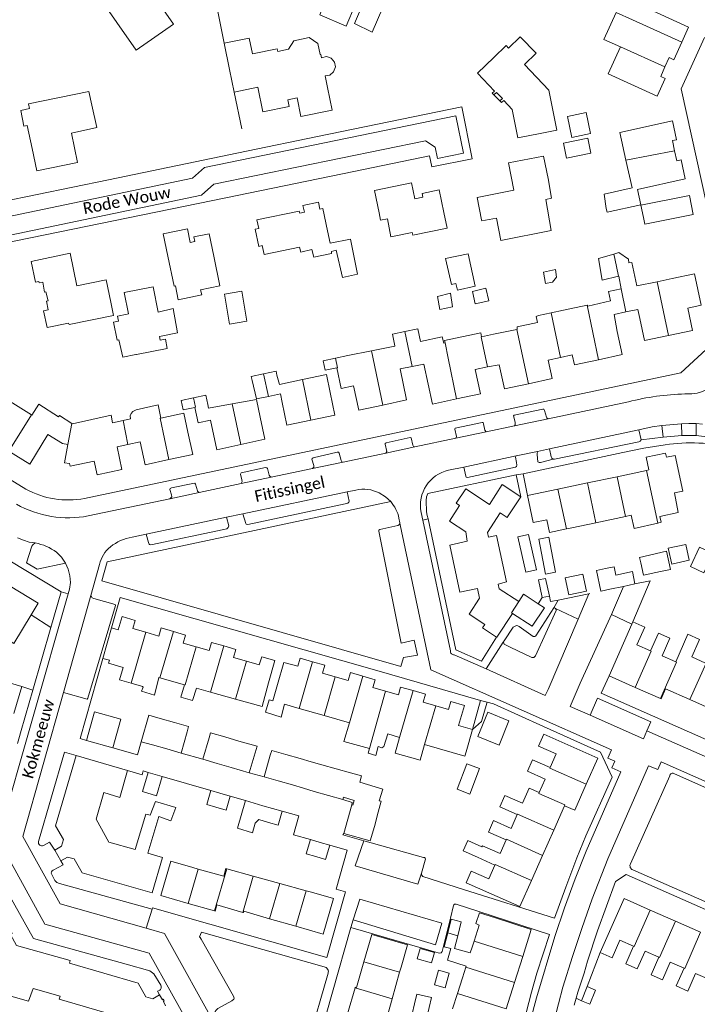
# Model space of a CAD drawing. Extents: x 177628 to 188968, y 384226 to 390673.
# Tile 226 of 256: x 183869 to 184016, y 386493 to 386708. Entities that reach past the tile are written whole.
import ezdxf

# ---------------------------------------------------------------- set-up
doc = ezdxf.new("R2010")
doc.units = 0
for name, color, linetype, lineweight in [('B01_D', 14, 'Continuous', 9), ('B01_F', 14, 'Continuous', 9), ('B01_T', 14, 'Continuous', 9), ('B02_F', 14, 'Continuous', 9), ('B02_T', 14, 'Continuous', 9), ('B07_D', 14, 'Continuous', 9), ('B11_S', 14, 'Continuous', 9), ('B14_F', 14, 'Continuous', 9), ('T01_F', 253, 'Continuous', 9), ('T01_T', 253, 'Continuous', 9), ('T03_T', 253, 'Continuous', 9), ('T04_T', 253, 'HAAG', 9), ('T05_F', 253, 'Continuous', 9), ('T05_T', 253, 'Continuous', 9), ('T22_D', 253, 'Continuous', 9), ('T22_F', 253, 'Continuous', 9), ('T22_T', 253, 'Continuous', 9), ('V00_F', 8, 'Continuous', 9), ('V00_T', 8, 'Continuous', 9), ('Z06', 7, 'Continuous', 9)]:
    doc.layers.add(name, color=color, linetype=linetype, lineweight=lineweight)
doc.styles.add('Legend', font='calibri.ttf')
doc.linetypes.add('HAAG', pattern='A,4,-1,[5,TOPOCAD.SHX,S=0.35,R=0,X=-0.35,Y=-0.35],-1', length=6)

msp = doc.modelspace()

# ---------------------------------------------------------------- linework, layer by layer
at = {"layer": 'B01_D', "linetype": 'Continuous'}
for points in [[(183920.681, 386658.216), (183919.908, 386661.977), (183920.68, 386662.095), (183920.289, 386663.995), (183929.501, 386665.89), (183929.594, 386665.451), (183930.613, 386665.647), (183930.304, 386667.135), (183933.659, 386667.83), (183933.967, 386666.342), (183934.653, 386666.484), (183935.668, 386661.588)], [(183900.865, 386656.057), (183899.87, 386660.957), (183905.134, 386662.026), (183905.729, 386659.096), (183906.738, 386659.301), (183906.539, 386660.275), (183909.877, 386660.968), (183910.893, 386656.072)]]:
    msp.add_lwpolyline(points, dxfattribs=at)
at = {"layer": 'B01_F', "linetype": 'Continuous'}
for points in [[(183883.69, 386691.945), (183884.358, 386688.979)], [(183871.359, 386679.521), (183870.239, 386684.559), (183869.519, 386684.359), (183868.886, 386687.788)], [(183983.671, 386672.979), (183984.425, 386668.68)], [(183902.575, 386649.658), (183903.121, 386646.573)], [(183888.461, 386646.044), (183889.072, 386643.162)], [(183888.633, 386575.2), (183886.738, 386568.543)], [(183890.084, 386574.787), (183888.633, 386575.2)], [(183886.738, 386568.543), (183888.164, 386568.138)], [(183922.18, 386556.867), (183922.918, 386559.497), (183923.757, 386559.292)], [(183892.083, 386544.169), (183888.63, 386545.18)], [(183890.456, 386538.26), (183892.083, 386544.169)], [(183972.26, 386512.037), (183968.774, 386513.18), (183967.935, 386510.825)]]:
    msp.add_lwpolyline(points, dxfattribs=at)
at = {"layer": 'B01_T', "linetype": 'Continuous'}
for points in [[(184002.043, 386707.509), (183998.465, 386709.112), (183995.832, 386703.234), (183999.415, 386701.63)], [(184002.043, 386707.509), (184012.784, 386702.698)], [(183913.119, 386702.428), (183918.619, 386703.561), (183919.33, 386700.102), (183924.717, 386701.21), (183924.834, 386700.639)], [(183981.987, 386682.82), (183985.586, 386683.534), (183983.865, 386692.202), (183978.506, 386697.773), (183981.064, 386700.234), (183977.598, 386703.838), (183975.04, 386701.376), (183974.527, 386701.909), (183971.884, 386699.362)], [(183914.299, 386696.684), (183913.119, 386702.428)], [(184009.119, 386697.269), (184008.203, 386695.223), (184009.178, 386694.786), (184007.456, 386690.941), (183996.784, 386695.742), (183999.415, 386701.63)], [(184012.784, 386702.698), (184011.063, 386698.855), (184010.035, 386699.315), (184009.119, 386697.269)], [(183934.076, 386699.972), (183934.165, 386699.99), (183934.31, 386699.282)], [(183935.112, 386695.367), (183936.12, 386695.504), (183936.986, 386696.227), (183937.381, 386697.262), (183937.145, 386698.309), (183936.433, 386699.188), (183935.395, 386699.555), (183934.31, 386699.282)], [(183971.884, 386699.362), (183968.284, 386695.893), (183972.014, 386692.021), (183971.533, 386691.569), (183971.885, 386691.202)], [(183915.305, 386691.786), (183914.299, 386696.684)], [(183935.112, 386695.367), (183935.644, 386692.769)], [(183935.644, 386692.769), (183936.647, 386687.871), (183929.862, 386686.481), (183929.028, 386690.522), (183926.981, 386690.098), (183927.282, 386688.652), (183921.579, 386687.468), (183920.472, 386692.847), (183915.305, 386691.786)], [(183971.885, 386691.202), (183972.442, 386691.738), (183973.731, 386690.4), (183973.168, 386689.863)], [(183973.168, 386689.863), (183971.885, 386691.202)], [(183884.358, 386688.979), (183885.436, 386684.097), (183879.901, 386682.874), (183881.197, 386676.463), (183872.379, 386674.626), (183871.359, 386679.521)], [(183973.168, 386689.863), (183973.523, 386689.504), (183974.014, 386689.941), (183975.857, 386688.026), (183977.082, 386681.847), (183981.987, 386682.82)], [(184011.239, 386679.026), (184010.754, 386681.229), (184011.664, 386681.43), (184010.759, 386685.534), (183999.305, 386683.009), (184000.633, 386676.982)], [(183969.196, 386663.983), (183968.238, 386668.89), (183976.203, 386670.446), (183975.043, 386676.388), (183982.713, 386677.887), (183983.671, 386672.979)], [(184003.122, 386670.625), (184013.528, 386672.923), (184012.625, 386677.02), (184011.725, 386676.822), (184011.239, 386679.026)], [(184000.633, 386676.982), (184001.961, 386670.956)], [(183960.973, 386665.588), (183959.983, 386670.489), (183956.258, 386669.737), (183956.419, 386668.943), (183954.645, 386668.585), (183953.95, 386672.026), (183945.899, 386670.4), (183946.888, 386665.499)], [(184003.122, 386670.625), (184003.87, 386667.24)], [(183946.888, 386665.499), (183947.208, 386663.911), (183948.678, 386664.206), (183949.466, 386660.286), (183954.094, 386661.216), (183954.207, 386660.65), (183961.666, 386662.157), (183960.973, 386665.588)], [(183936.229, 386658.882), (183935.668, 386661.588)], [(183920.681, 386658.216), (183921.445, 386658.373), (183921.834, 386656.472), (183929.569, 386658.057)], [(183942.193, 386652.148), (183940.664, 386659.777), (183936.229, 386658.882)], [(183872.071, 386650.457), (183871.128, 386654.95), (183879.594, 386656.726), (183881.088, 386649.606), (183887.435, 386650.938), (183888.461, 386646.044)], [(183900.865, 386656.057), (183902.232, 386649.587)], [(183907.967, 386648.735), (183912.22, 386649.616), (183910.893, 386656.072)], [(184010.689, 386651.203), (184015.583, 386652.224), (184017.006, 386645.401), (184014.089, 386644.792), (184015.114, 386639.878), (184009.887, 386638.788)], [(183902.232, 386649.587), (183902.575, 386649.658)], [(184002.977, 386649.597), (184007.42, 386650.522)], [(184007.42, 386650.522), (184010.689, 386651.203)], [(183999.583, 386648.959), (183996.86, 386648.4), (183997.3, 386646.35)], [(183981.61, 386643.16), (183984.32, 386643.73)], [(183984.32, 386643.73), (183987.03, 386644.3)], [(183998.046, 386643.419), (184000.638, 386643.96)], [(183998.704, 386639.693), (183998.046, 386643.419)], [(184000.638, 386643.96), (184003.252, 386644.506)], [(184003.252, 386644.506), (184003.675, 386642.512)], [(184009.887, 386638.788), (184004.678, 386637.702), (184003.675, 386642.512)], [(183971.8, 386639.11), (183969.143, 386638.517)], [(183994.645, 386633.557), (183999.806, 386634.695), (183998.704, 386639.693)], [(183950.31, 386636.59), (183950.338, 386636.464)], [(183937.38, 386633.859), (183940.09, 386634.43)], [(183986.373, 386634.066), (183988.931, 386634.63)], [(183988.931, 386634.63), (183989.421, 386632.406), (183994.645, 386633.557)], [(183954.099, 386632.074), (183956.612, 386632.58), (183958.509, 386623.874), (183963.752, 386625.017)], [(183970.481, 386631.964), (183973.044, 386632.47), (183974.177, 386627.191), (183979.42, 386628.315)], [(183979.42, 386628.315), (183984.595, 386629.425), (183983.725, 386633.483)], [(183983.725, 386633.483), (183986.373, 386634.066)], [(183924.63, 386630.18), (183924.443, 386631.063)], [(183936.231, 386626.385), (183935.4, 386630.31), (183930.18, 386629.21)], [(183937.667, 386631.774), (183938.613, 386627.302), (183941.313, 386627.873), (183942.433, 386622.58), (183947.679, 386623.69)], [(183947.679, 386623.69), (183952.86, 386624.786), (183951.432, 386631.536), (183954.099, 386632.074)], [(183963.752, 386625.017), (183968.951, 386626.15), (183967.799, 386631.435), (183970.481, 386631.964)], [(183930.18, 386629.21), (183925.167, 386628.154)], [(183906.469, 386625.255), (183909.16, 386625.83), (183909.62, 386623.79)], [(183922.781, 386625.563), (183925.393, 386626.107)], [(183925.393, 386626.107), (183925.796, 386624.242)], [(183936.231, 386626.385), (183937.251, 386621.487), (183932.043, 386620.403)], [(183920.151, 386624.907), (183920.96, 386621.021)], [(183932.043, 386620.403), (183926.821, 386619.316), (183925.796, 386624.242)], [(183904.369, 386621.886), (183905.256, 386617.793)], [(183916.781, 386615.105), (183911.533, 386613.966), (183910.139, 386620.387), (183907.491, 386619.812), (183906.763, 386623.17)], [(183920.96, 386621.021), (183921.998, 386616.238), (183916.781, 386615.105)], [(183866.271, 386613.611), (183870.83, 386610.82), (183874.77, 386617.26), (183877.94, 386615.32), (183879.139, 386615.093)], [(183905.256, 386617.793), (183906.316, 386612.936), (183901.131, 386611.804)], [(183879.139, 386615.093), (183878.385, 386611.093), (183879.468, 386610.964), (183879.597, 386610.348), (183884.862, 386611.456), (183885.48, 386608.52), (183890.86, 386609.65), (183889.815, 386614.59)], [(183892.195, 386615.068), (183889.815, 386614.59)], [(183901.131, 386611.804), (183895.919, 386610.667), (183894.833, 386615.645), (183892.195, 386615.068)], [(184005.12, 386609.451), (184005.627, 386609.558), (184005.042, 386612.306), (184009.266, 386613.206), (184009.456, 386612.314), (184011.346, 386612.717), (184013.002, 386604.951), (184011.176, 386604.562)], [(183998.688, 386608.092), (184005.12, 386609.451)], [(183985.825, 386605.373), (183992.257, 386606.733)], [(183992.257, 386606.733), (183998.688, 386608.092)], [(183977.73, 386603.73), (183973.69, 386606.36), (183970.91, 386602.06), (183965.75, 386605.43), (183963.67, 386602.3), (183964.41, 386601.8), (183962.21, 386598.39), (183965.74, 386596.07), (183966.08, 386594.05), (183962.29, 386593.21), (183964.49, 386582.96), (183968.33, 386583.75), (183968.75, 386581.66), (183966.47, 386578.15), (183969.93, 386575.89), (183969.4, 386575.17), (183972.442, 386573.193), (183972.54, 386573.13), (183975.92, 386578.33)], [(183985.825, 386605.373), (183979.189, 386603.971)], [(183975, 386599.54), (183977.73, 386603.73)], [(183979.189, 386603.971), (183980.459, 386598.081), (183983.379, 386598.711), (183983.981, 386595.918), (183987.655, 386596.71)], [(183975, 386599.54), (183974.783, 386599.206), (183973.266, 386600.193), (183970.485, 386595.918), (183970.697, 386594.921), (183972.456, 386595.294), (183974.603, 386585.174), (183972.835, 386584.707), (183973.041, 386583.712), (183977.312, 386580.921)], [(183994.086, 386598.077), (183988.869, 386596.972)], [(184000.517, 386599.44), (183994.086, 386598.077)], [(184001.758, 386599.703), (184000.517, 386599.44)], [(183987.655, 386596.71), (183988.869, 386596.972)], [(183871.139, 386578.011), (183872.672, 386580.542), (183866.517, 386584.269), (183863.9, 386579.946), (183861.592, 386581.343), (183860.487, 386579.519)], [(183977.312, 386580.921), (183978.341, 386582.495), (183978.67, 386582.28)], [(183981.514, 386580.42), (183978.67, 386582.28)], [(183975.92, 386578.33), (183980.23, 386575.54), (183982.86, 386579.54), (183981.514, 386580.42)], [(183863.102, 386574.39), (183867.379, 386571.8), (183871.139, 386578.011)], [(183890.084, 386574.787), (183890.902, 386577.621), (183893.764, 386576.795), (183893.254, 386575.028), (183896.067, 386574.216)], [(184002.15, 386576.469), (184001.931, 386575.971)], [(184004.713, 386575.342), (184002.15, 386576.469)], [(183896.067, 386574.216), (183898.885, 386573.402), (183899.396, 386575.173), (183902.079, 386574.398)], [(183902.079, 386574.398), (183904.744, 386573.629), (183904.235, 386571.868), (183907.035, 386571.06)], [(184001.931, 386575.971), (183996.986, 386564.737)], [(184006.005, 386570.186), (184003.021, 386571.498), (184004.713, 386575.342)], [(184011.477, 386567.777), (184008.503, 386569.086), (184010.195, 386572.93), (184007.696, 386574.029), (184006.005, 386570.186)], [(184017.967, 386567.52), (184014.969, 386568.847), (184016.663, 386572.674), (184014.139, 386573.791), (184011.477, 386567.777)], [(183907.035, 386571.06), (183909.856, 386570.245), (183910.372, 386572.03), (183913.04, 386571.26)], [(183913.04, 386571.26), (183915.701, 386570.492), (183915.192, 386568.729), (183918.002, 386567.918)], [(183888.164, 386568.138), (183887.97, 386567.467), (183891.14, 386566.55), (183890.364, 386563.86), (183892.88, 386563.134)], [(183918.002, 386567.918), (183920.798, 386567.111), (183921.31, 386568.884), (183924.202, 386568.049), (183922.817, 386563.251)], [(183932.359, 386567.802), (183929.691, 386568.567), (183929.188, 386566.812), (183926.169, 386567.678), (183924.781, 386562.838)], [(183937.345, 386564.5), (183934.556, 386565.3), (183935.052, 386567.029), (183932.359, 386567.802)], [(183861.6, 386564.592), (183869.052, 386562.44)], [(183899.127, 386564.311), (183898.954, 386564.359)], [(183904.539, 386562.794), (183899.127, 386564.311)], [(183943.324, 386564.659), (183940.627, 386565.433), (183940.13, 386563.701), (183937.345, 386564.5)], [(183948.284, 386561.375), (183945.511, 386562.171), (183946.004, 386563.89), (183943.324, 386564.659)], [(183996.986, 386564.737), (184002.643, 386562.233)], [(183869.052, 386562.44), (183867.348, 386556.54)], [(183892.88, 386563.134), (183895.168, 386562.473)], [(183895.168, 386562.473), (183895.344, 386562.423)], [(183910.155, 386561.221), (183907.153, 386562.062)], [(183922.817, 386563.251), (183921.396, 386558.071), (183915.637, 386559.685)], [(183923.757, 386559.292), (183924.781, 386562.838)], [(183954.283, 386561.532), (183951.572, 386562.31), (183951.074, 386560.575), (183948.284, 386561.375)], [(183959.214, 386558.238), (183956.477, 386559.023), (183956.975, 386560.76), (183954.283, 386561.532)], [(184002.643, 386562.233), (184008.123, 386559.807)], [(184008.123, 386559.807), (184008.286, 386559.735), (184009.252, 386561.922), (184014.571, 386559.572)], [(183915.637, 386559.685), (183910.155, 386561.221)], [(184014.571, 386559.572), (184020.053, 386557.15)], [(183929.452, 386557.654), (183926.3, 386558.561)], [(183934.934, 386556.078), (183929.452, 386557.654)], [(183967.225, 386553.035), (183964.189, 386553.906), (183965.453, 386558.313), (183962.516, 386559.156), (183962.021, 386557.432), (183959.214, 386558.238)], [(183940.433, 386554.496), (183934.934, 386556.078)], [(183965.846, 386548.228), (183967.225, 386553.035)], [(183951.356, 386551.354), (183948.751, 386552.103)], [(183991.971, 386541.151), (183994.482, 386546.818), (183982.748, 386552.017), (183981.617, 386549.452)], [(183965.846, 386548.228), (183965.572, 386547.265), (183956.8, 386549.788)], [(183981.617, 386549.452), (183985.454, 386547.753), (183984.131, 386544.766)], [(183876.25, 386526.82), (183877.73, 386527.64), (183878.17, 386529.09), (183876.43, 386532.1), (183880.9, 386547.43)], [(183880.9, 386547.43), (183888.63, 386545.18)], [(183984.131, 386544.766), (183980.294, 386546.465), (183979.194, 386543.98), (183983.031, 386542.281), (183981.728, 386539.339)], [(183981.728, 386539.339), (183979.536, 386540.31), (183978.08, 386537.021), (183974.243, 386538.72), (183973.138, 386536.226), (183976.975, 386534.527)], [(183987.28, 386536.47), (183989.467, 386535.501), (183991.971, 386541.151)], [(183893.793, 386526.923), (183888.017, 386528.556), (183885.253, 386533.514), (183886.929, 386539.335)], [(183984.924, 386531.152), (183987.28, 386536.47)], [(183976.975, 386534.527), (183975.652, 386531.54), (183971.815, 386533.239), (183970.711, 386530.745), (183974.548, 386529.046)], [(183982.494, 386525.668), (183984.924, 386531.152)], [(183974.548, 386529.046), (183973.221, 386526.049), (183969.384, 386527.748), (183969.281, 386527.516)], [(183877.56, 386524.48), (183876.25, 386526.82)], [(183896.49, 386526.151), (183899.71, 386525.22), (183897.47, 386517.48), (183882.2, 386521.89), (183880.5, 386524.91), (183879.05, 386525.3), (183877.56, 386524.48)], [(183968.276, 386525.245), (183972.113, 386523.546)], [(183980.065, 386520.184), (183982.494, 386525.668)], [(183906.341, 386522.995), (183901.522, 386524.377), (183899.384, 386516.922), (183905.325, 386515.218)], [(183907.468, 386522.691), (183906.341, 386522.995)], [(183972.113, 386523.546), (183970.782, 386520.541)], [(183913.704, 386522.738), (183913.538, 386522.784), (183913.091, 386521.173), (183907.468, 386522.691)], [(183919.471, 386521.153), (183913.704, 386522.738)], [(183925.238, 386519.568), (183919.471, 386521.153)], [(183970.782, 386520.541), (183966.954, 386522.237), (183965.834, 386519.71), (183977.554, 386514.517), (183980.065, 386520.184)], [(183931.005, 386517.982), (183925.238, 386519.568)], [(183928.782, 386510.231), (183934.723, 386508.527), (183936.95, 386516.29), (183932.14, 386517.67)], [(183932.14, 386517.67), (183931.005, 386517.982)], [(183905.325, 386515.218), (183911.074, 386513.569)], [(183911.074, 386513.569), (183911.194, 386513.535), (183911.578, 386514.874), (183917.207, 386513.26)], [(184005.894, 386513.774), (184000.222, 386516.269), (183995.045, 386504.555)], [(183856.26, 386509.51), (183863.66, 386513.7), (183866.47, 386508.73), (183866.86, 386508.91), (183866.98, 386508.65), (183866.61, 386508.42), (183867.91, 386506.07), (183879.59, 386502.75), (183879.44, 386502.17), (183894.44, 386497.87), (183896.12, 386494.85), (183897.58, 386494.44), (183899.08, 386495.28)], [(183917.207, 386513.26), (183917.324, 386513.226), (183917.401, 386513.494), (183923.033, 386511.879)], [(184005.894, 386513.774), (184011.389, 386511.356)], [(183923.033, 386511.879), (183928.782, 386510.231)], [(183968.662, 386510.476), (183967.554, 386507.021)], [(183978.167, 386503.669), (183980.024, 386509.548), (183972.26, 386512.037)], [(184011.389, 386511.356), (184016.884, 386508.939)], [(183943.578, 386502.478), (183945.304, 386508.412), (183953.055, 386506.168), (183951.664, 386501.362)], [(183962.525, 386505.399), (183961.064, 386505.775), (183961.849, 386508.823)], [(183963.99, 386508.147), (183963.286, 386505.413)], [(183967.554, 386507.021), (183967.136, 386505.718)], [(183995.045, 386504.555), (183997.635, 386503.4), (183999.286, 386507.242)], [(184002.288, 386505.921), (183999.286, 386507.242)], [(184000.597, 386502.077), (184002.288, 386505.921)], [(183966.741, 386504.429), (183967.136, 386505.718)], [(183976.367, 386497.97), (183978.167, 386503.669)], [(184007.78, 386503.505), (184004.787, 386504.822), (184003.096, 386500.977)], [(183941.645, 386496.811), (183941.692, 386496.973), (183941.955, 386496.897), (183943.578, 386502.478)], [(184013.272, 386501.089), (184010.279, 386502.406), (184008.588, 386498.561), (184006.089, 386499.661), (184007.78, 386503.505)], [(183951.344, 386500.22), (183949.732, 386494.459)], [(183951.664, 386501.362), (183951.344, 386500.22)], [(184018.828, 386498.645), (184015.78, 386499.986), (184014.089, 386496.141), (184011.581, 386497.245), (184013.272, 386501.089)], [(183965.027, 386499.008), (183963.953, 386495.624)], [(183974.568, 386492.272), (183976.367, 386497.97)], [(183871.54, 386496.722), (183877.408, 386494.987), (183877.235, 386494.401), (183888.882, 386490.958), (183891.428, 386486.105), (183891.01, 386485.1)], [(183899.08, 386495.28), (183899.69, 386494.23), (183899.87, 386494.34), (183900.09, 386493.98), (183899.91, 386493.87), (183900.39, 386492.92)], [(183940.016, 386491.21), (183941.645, 386496.811)], [(183963.953, 386495.624), (183962.877, 386492.236)], [(183949.732, 386494.459), (183948.119, 386488.699)]]:
    msp.add_lwpolyline(points, dxfattribs=at)
at = {"layer": 'B02_F', "linetype": 'Continuous'}
for points in [[(183941.488, 386706.717), (183945.347, 386704.862), (183947.693, 386710.188), (183943.734, 386711.801), (183941.488, 386706.717)], [(183892.326, 386643.556), (183891.344, 386648.148), (183897.669, 386649.442), (183898.794, 386643.929), (183902.06, 386644.716), (183902.988, 386639.375)], [(183978.806, 386587.271), (183981.16, 386587.794), (183979.437, 386595.541), (183977.083, 386595.018), (183978.806, 386587.271)], [(183983.823, 386594.893), (183981.671, 386594.483), (183983.117, 386586.892), (183985.269, 386587.302)], [(183896.736, 386556.18), (183895.07, 386550.35)], [(183918.617, 386543.662), (183920.343, 386549.426)], [(183943.082, 386542.945), (183942.666, 386541.577)], [(183941.456, 386537.6), (183939.125, 386538.319)], [(183992.193, 386497.104), (183990.949, 386494.028)], [(183994.028, 386496.348), (183992.193, 386497.104)], [(183990.949, 386494.028), (183992.784, 386493.272)]]:
    msp.add_lwpolyline(points, dxfattribs=at)
at = {"layer": 'B02_T', "linetype": 'Continuous'}
for points in [[(183880.865, 386719.817), (183893.988, 386700.954), (183902.106, 386706.601), (183888.983, 386725.465)], [(184003.883, 386667.176), (184014.468, 386669.291), (184015.3, 386665.167), (184004.719, 386663.031)], [(184003.883, 386667.176), (184004.43, 386664.47)], [(183937.667, 386631.774), (183935.11, 386631.24), (183934.68, 386633.29), (183937.38, 386633.859)], [(183919.043, 386629.892), (183919.23, 386629.02)], [(183906.763, 386623.17), (183904.23, 386622.62), (183903.78, 386624.68), (183906.469, 386625.255)], [(183920.187, 386625.023), (183922.781, 386625.563)], [(184008.149, 386587.447), (184004.417, 386586.683), (184003.88, 386589.353)], [(184002.6, 386584.74), (184002.03, 386587.43), (183998.448, 386586.688)], [(184008.149, 386587.447), (184010.368, 386587.9)], [(183995.162, 386583.152), (183995.257, 386583.171)], [(183995.257, 386583.171), (183997.15, 386583.576)], [(183997.15, 386583.576), (184000.104, 386584.207)], [(184000.104, 386584.207), (184002.6, 386584.74)], [(183889.784, 386552.19), (183890.644, 386555.307), (183884.888, 386556.909), (183884.02, 386553.79)], [(183899.21, 386555.46), (183902.312, 386554.57)], [(183884.02, 386553.79), (183883.148, 386550.658)], [(183902.312, 386554.57), (183905.38, 386553.69), (183905.101, 386552.582)], [(183888.918, 386549.052), (183889.784, 386552.19)], [(183903.751, 386547.926), (183905.101, 386552.582)], [(183908.524, 386546.573), (183909.876, 386551.246)], [(183909.876, 386551.246), (183910.17, 386552.32), (183913.267, 386551.433)], [(183913.267, 386551.433), (183916.35, 386550.55)], [(183883.148, 386550.658), (183888.918, 386549.052)], [(183895.07, 386550.35), (183897.556, 386549.722)], [(183897.556, 386549.722), (183900.665, 386548.821)], [(183900.665, 386548.821), (183903.751, 386547.926)], [(183911.614, 386545.679), (183908.524, 386546.573)], [(183921.842, 386542.737), (183923.179, 386547.469)], [(183923.179, 386547.469), (183923.49, 386548.49), (183926.575, 386547.61)], [(183926.575, 386547.61), (183929.66, 386546.73)], [(183914.699, 386544.786), (183911.614, 386545.679)], [(183914.699, 386544.786), (183918.617, 386543.662)], [(183934.41, 386545.39), (183937.536, 386544.499)], [(183937.536, 386544.499), (183940.62, 386543.62)], [(183899.64, 386542.835), (183898.405, 386538.649), (183895.361, 386539.546), (183896.592, 386543.719)], [(183896.592, 386543.719), (183899.64, 386542.835)], [(183924.929, 386541.865), (183921.842, 386542.737)], [(183928.003, 386540.997), (183924.929, 386541.865)], [(183928.003, 386540.997), (183930.409, 386540.276)], [(183930.409, 386540.276), (183932.73, 386539.581)], [(183910.259, 386539.75), (183909.388, 386536.707), (183911.328, 386536.152)], [(183912.202, 386539.198), (183910.259, 386539.75)], [(183911.328, 386536.152), (183913.597, 386535.502), (183914.471, 386538.553)], [(183914.471, 386538.553), (183912.202, 386539.198)], [(183932.73, 386539.581), (183935.874, 386538.709)], [(183935.874, 386538.709), (183938.993, 386537.844)], [(183938.993, 386537.844), (183939.125, 386538.319)], [(183923.694, 386535.874), (183921.531, 386536.467)], [(183925.774, 386535.304), (183923.694, 386535.874)], [(183940.935, 386536.647), (183940.077, 386533.579)], [(183941.148, 386536.588), (183940.935, 386536.647)], [(183946.926, 386537.559), (183947.352, 386537.437), (183946.713, 386535.036)], [(183922.824, 386532.843), (183924.923, 386532.257), (183925.774, 386535.304)], [(183945.843, 386531.926), (183946.713, 386535.036)], [(183920.686, 386533.44), (183922.824, 386532.843)], [(183940.077, 386533.579), (183939.193, 386530.422)], [(183939.193, 386530.422), (183944.97, 386528.806), (183945.843, 386531.926)], [(183931.942, 386529.098), (183931.028, 386526.03), (183933.133, 386525.403)], [(183934.018, 386528.486), (183931.942, 386529.098)], [(183933.133, 386525.403), (183935.243, 386524.774), (183936.161, 386527.855)], [(183936.161, 386527.855), (183934.018, 386528.486)], [(183961.849, 386508.823), (183962.602, 386511.744), (183964.775, 386511.195), (183963.99, 386508.147)], [(183955.188, 386503.136), (183955.823, 386505.361), (183958.919, 386504.495), (183958.296, 386502.267), (183955.188, 386503.136)]]:
    msp.add_lwpolyline(points, dxfattribs=at)
at = {"layer": 'B07_D', "linetype": 'Continuous'}
for points in [[(184009.119, 386697.269), (183999.415, 386701.63)], [(184011.239, 386679.026), (184000.633, 386676.982)], [(183998.998, 386651.724), (183998.18, 386655.59), (183998.018, 386656.547)], [(184007.42, 386650.522), (184009.887, 386638.788)], [(183999.583, 386648.959), (184000.638, 386643.96)], [(183992.183, 386645.401), (183994.645, 386633.557)], [(183984.32, 386643.73), (183986.373, 386634.066)], [(183952.489, 386639.67), (183954.099, 386632.074)], [(183976.906, 386640.091), (183979.42, 386628.315)], [(183961.249, 386637.226), (183961.9, 386633.9), (183963.752, 386625.017)], [(183969.143, 386638.517), (183969.089, 386638.505), (183969.55, 386636.44), (183970.481, 386631.964)], [(183945.205, 386635.445), (183947.679, 386623.69)], [(183937.38, 386633.859), (183937.819, 386631.806), (183937.667, 386631.774)], [(183921.743, 386630.477), (183922.781, 386625.563)], [(183930.18, 386629.21), (183932.043, 386620.403)], [(183906.469, 386625.255), (183906.931, 386623.206), (183906.763, 386623.17)], [(183914.879, 386623.952), (183916.781, 386615.105)], [(183866.271, 386613.611), (183871.163, 386621.532)], [(183879.999, 386619.68), (183879.139, 386615.093)], [(183891.119, 386620.331), (183892.195, 386615.068)], [(183899.336, 386620.821), (183899.218, 386620.796), (183901.131, 386611.804)], [(184005.12, 386609.451), (184007.54, 386598)], [(183992.257, 386606.733), (183994.086, 386598.077)], [(183998.688, 386608.092), (184000.517, 386599.44)], [(183985.825, 386605.373), (183987.655, 386596.71)], [(183975.92, 386578.33), (183975.719, 386578.46), (183977.312, 386580.921)], [(183899.127, 386564.311), (183902.079, 386574.398)], [(183892.88, 386563.134), (183896.067, 386574.216)], [(183904.539, 386562.794), (183904.658, 386562.761), (183907.035, 386571.06)], [(183910.155, 386561.221), (183913.04, 386571.26)], [(184006.005, 386570.186), (184006.133, 386570.13), (184002.643, 386562.233)], [(183915.637, 386559.685), (183918.002, 386567.918)], [(183929.452, 386557.654), (183932.359, 386567.802)], [(184011.477, 386567.777), (184011.617, 386567.715), (184008.123, 386559.807)], [(184017.967, 386567.52), (184018.064, 386567.477), (184014.571, 386559.572)], [(183934.934, 386556.078), (183937.345, 386564.5)], [(183940.433, 386554.496), (183943.324, 386564.659)], [(183951.356, 386551.354), (183954.283, 386561.532)], [(183944.774, 386548.897), (183948.284, 386561.375)], [(183956.8, 386549.788), (183959.214, 386558.238)], [(183991.971, 386541.151), (183984.079, 386544.648), (183984.131, 386544.766)], [(183987.28, 386536.47), (183987.354, 386536.636), (183981.65, 386539.163), (183981.728, 386539.339)], [(183984.924, 386531.152), (183977.03, 386534.65), (183976.975, 386534.527)], [(183982.494, 386525.668), (183974.601, 386529.165), (183974.548, 386529.046)], [(183980.065, 386520.184), (183972.173, 386523.68), (183972.113, 386523.546)], [(183905.325, 386515.218), (183907.468, 386522.691)], [(183911.074, 386513.569), (183913.704, 386522.738)], [(183917.207, 386513.26), (183919.471, 386521.153)], [(183923.033, 386511.879), (183925.238, 386519.568)], [(183928.782, 386510.231), (183931.005, 386517.982)], [(184005.894, 386513.774), (184002.432, 386505.858), (184002.288, 386505.921)], [(184011.389, 386511.356), (184007.926, 386503.441), (184007.78, 386503.505)], [(183963.99, 386508.147), (183961.849, 386508.823)], [(184016.884, 386508.939), (184013.421, 386501.023), (184013.272, 386501.089)], [(183978.167, 386503.669), (183967.554, 386507.021)], [(183943.578, 386502.478), (183951.344, 386500.22)], [(183976.367, 386497.97), (183965.781, 386501.314)], [(183941.645, 386496.811), (183949.732, 386494.459)], [(183974.568, 386492.272), (183963.953, 386495.624)]]:
    msp.add_lwpolyline(points, dxfattribs=at)
at = {"layer": 'B11_S', "linetype": 'Continuous'}
for points in [[(183934.076, 386699.972), (183933.504, 386702.401), (183931.671, 386703.702), (183928.34, 386702.945), (183927.165, 386701.16), (183924.834, 386700.639)], [(183883.69, 386691.945), (183870.511, 386689.263), (183870.727, 386688.23), (183868.886, 386687.788)], [(183995.853, 386669.614), (184001.961, 386670.956)], [(183984.425, 386668.68), (183983.153, 386668.42), (183984.365, 386661.663), (183973.361, 386659.476), (183972.457, 386664.333), (183969.245, 386663.748), (183969.196, 386663.983)], [(183996.342, 386666.429), (183995.853, 386669.614)], [(184003.87, 386667.24), (183996.575, 386665.688), (183996.342, 386666.429)], [(183942.193, 386652.148), (183938.924, 386651.448), (183937.51, 386657.387), (183936.506, 386657.119), (183936.52, 386656.701), (183932.676, 386655.862), (183932.263, 386657.547), (183929.841, 386656.99), (183929.569, 386658.057)], [(183998.018, 386656.547), (183999.094, 386656.852), (184001.155, 386655.437), (184001.242, 386654.633), (184001.883, 386654.717), (184002.977, 386649.597)], [(183999.583, 386648.959), (183999.074, 386651.742), (183998.998, 386651.724)], [(183872.071, 386650.457), (183872.812, 386650.592), (183872.874, 386650.303), (183873.688, 386650.45), (183874.047, 386648.232), (183874.323, 386648.319), (183874.801, 386646.394), (183874.456, 386646.258), (183874.847, 386644.393), (183873.79, 386644.198), (183874.637, 386640.567), (183879.263, 386641.467), (183879.362, 386641.209), (183889.072, 386643.162)], [(183903.121, 386646.573), (183908.248, 386647.64), (183907.967, 386648.735)], [(183992.183, 386645.401), (183987.03, 386644.3)], [(183997.3, 386646.35), (183992.331, 386645.225), (183992.223, 386645.41), (183992.183, 386645.401)], [(183976.906, 386640.091), (183976.969, 386640.103), (183976.908, 386640.737), (183981.407, 386641.679), (183981.111, 386642.928), (183981.61, 386643.16)], [(183952.489, 386639.67), (183949.762, 386639.103), (183950.31, 386636.59)], [(183961.249, 386637.226), (183960.951, 386637.135), (183960.633, 386638.495), (183955.904, 386637.542), (183955.312, 386640.256), (183952.489, 386639.67)], [(183969.143, 386638.517), (183969.008, 386639.378), (183961.151, 386637.694), (183961.249, 386637.226)], [(183971.8, 386639.11), (183976.906, 386640.091)], [(183950.338, 386636.464), (183945.205, 386635.445)], [(183945.205, 386635.445), (183940.09, 386634.43)], [(183924.443, 386631.063), (183921.743, 386630.477)], [(183924.63, 386630.18), (183925.167, 386628.154)], [(183861.436, 386627.575), (183871.163, 386621.532)], [(183871.163, 386621.532), (183871.281, 386621.458), (183872.767, 386623.881), (183877.106, 386621.146), (183877.302, 386621.397), (183879.999, 386619.68)], [(183891.119, 386620.331), (183892.714, 386620.684), (183892.688, 386621.339), (183892.899, 386621.841), (183893.245, 386622.245), (183893.986, 386622.613), (183898.783, 386623.703), (183899.336, 386620.821)], [(183914.879, 386623.952), (183909.758, 386623.024), (183909.62, 386623.79)], [(183920.151, 386624.907), (183914.879, 386623.952)], [(183879.999, 386619.68), (183880.131, 386619.596), (183888.514, 386621.475), (183888.859, 386619.798), (183891.119, 386620.331)], [(183899.336, 386620.821), (183904.369, 386621.886)], [(184007.54, 386598), (184008.272, 386598.169), (184008.003, 386599.398), (184012.032, 386600.302), (184011.176, 386604.562)], [(184001.758, 386599.703), (184002.412, 386596.82), (184007.54, 386598)], [(183898.954, 386564.359), (183897.98, 386560.52), (183895.17, 386561.419), (183895.471, 386562.287), (183895.344, 386562.423)], [(183904.539, 386562.794), (183903.709, 386560.09), (183906.261, 386559.353), (183907.153, 386562.062)], [(183922.18, 386556.867), (183925.56, 386555.755), (183926.3, 386558.561)], [(183940.433, 386554.496), (183939.184, 386550.464), (183944.774, 386548.897)], [(183946.194, 386547.422), (183946.663, 386549.332), (183947.507, 386549.068), (183947.947, 386549.365), (183948.751, 386552.103)], [(183951.356, 386551.354), (183950.375, 386547.922), (183955.822, 386546.366), (183956.8, 386549.788)], [(183944.774, 386548.897), (183944.484, 386547.941)], [(183946.194, 386547.422), (183944.484, 386547.941)], [(183890.456, 386538.26), (183886.929, 386539.335)], [(183893.793, 386526.923), (183896.078, 386534.645), (183897.053, 386534.422), (183898.216, 386537.377), (183902.622, 386536.049), (183901.561, 386533.148), (183898.932, 386534.108), (183896.49, 386526.151)], [(183968.276, 386525.245), (183965.165, 386526.622), (183966.171, 386528.893), (183969.281, 386527.516)], [(183967.935, 386510.825), (183968.662, 386510.476)], [(183965.781, 386501.314), (183965.863, 386501.563), (183961.809, 386502.829), (183962.525, 386505.399)], [(183966.741, 386504.429), (183963.286, 386505.413)], [(184003.096, 386500.977), (184000.597, 386502.077)], [(183965.027, 386499.008), (183965.781, 386501.314)], [(183871.54, 386496.722), (183870.516, 386493.896), (183863.587, 386495.864), (183864.469, 386498.812)]]:
    msp.add_lwpolyline(points, dxfattribs=at)
at = {"layer": 'B14_F', "linetype": 'Continuous'}
for points in [[(183935.866, 386713.227), (183941.667, 386710.82), (183939.745, 386706.177), (183933.944, 386708.584), (183935.866, 386713.227)], [(183992.948, 386682.759), (183991.967, 386687.343), (183987.876, 386686.47), (183988.857, 386681.885), (183992.948, 386682.759)], [(183987.033, 386680.674), (183992.308, 386681.747), (183992.971, 386678.496), (183987.696, 386677.422), (183987.033, 386680.674)], [(184004.719, 386663.031), (184004.43, 386664.47)], [(183966.282, 386656.609), (183961.319, 386655.567), (183962.671, 386649.941), (183963.625, 386650.125), (183963.931, 386648.717), (183967.831, 386649.555), (183966.282, 386656.609)], [(183998.998, 386651.724), (183995.432, 386650.887), (183994.621, 386655.585), (183998.018, 386656.547)], [(183985.263, 386653.163), (183985.49, 386651.54), (183984.625, 386650.41), (183983.11, 386650.136), (183982.712, 386652.639), (183985.263, 386653.163)], [(183914.338, 386641.299), (183913.205, 386647.832), (183916.978, 386648.488), (183918.111, 386641.955), (183914.338, 386641.299)], [(183962.886, 386645.044), (183960.097, 386644.458), (183959.576, 386647.307), (183962.404, 386648.013), (183962.886, 386645.044)], [(183967.216, 386648.431), (183967.765, 386645.687), (183970.753, 386646.399), (183970.104, 386649.129), (183967.216, 386648.431)], [(183893.877, 386634.679), (183891.058, 386634.076), (183890.242, 386637.892), (183889.852, 386637.808), (183889.015, 386641.723), (183890.157, 386641.967), (183889.927, 386643.044), (183892.031, 386643.493)], [(183892.031, 386643.493), (183892.326, 386643.556)], [(183902.988, 386639.375), (183899.047, 386638.607), (183899.226, 386637.811), (183900.363, 386638.036), (183900.749, 386636.011), (183894.037, 386634.713)], [(183894.037, 386634.713), (183893.877, 386634.679)], [(183921.743, 386630.477), (183919.043, 386629.892)], [(183920.187, 386625.023), (183919.23, 386629.02)], [(183983.823, 386594.893), (183985.269, 386587.302)], [(184003.88, 386589.353), (184003.604, 386590.505), (184009.497, 386591.847), (184010.368, 386587.9)], [(184014.389, 386589.895), (184013.655, 386593.345), (184009.855, 386592.531), (184010.589, 386589.081), (184014.389, 386589.895)], [(184017.592, 386587.136), (184014.66, 386588.507), (184016.628, 386592.717), (184019.56, 386591.346), (184017.592, 386587.136)], [(183996.199, 386588.077), (183994.226, 386587.669)], [(183995.162, 386583.152), (183994.226, 386587.669)], [(183998.448, 386586.688), (183998.08, 386588.467), (183996.199, 386588.077)], [(183992.036, 386583.145), (183991.265, 386586.853), (183987.396, 386586.048), (183988.167, 386582.34), (183992.036, 386583.145)], [(183899.21, 386555.46), (183896.736, 386556.18)], [(183970.548, 386556.811), (183975.145, 386554.935), (183973.003, 386549.684), (183968.406, 386551.56), (183970.548, 386556.811)], [(183920.343, 386549.426), (183916.35, 386550.55)], [(183932.063, 386546.052), (183929.66, 386546.73)], [(183934.41, 386545.39), (183932.063, 386546.052)], [(183966.015, 386545.601), (183963.898, 386540.05), (183966.622, 386539.011), (183968.739, 386544.562), (183966.015, 386545.601)], [(183943.082, 386542.945), (183940.62, 386543.62)], [(183946.926, 386537.559), (183947.684, 386540.051), (183942.666, 386541.577)], [(183920.686, 386533.44), (183919.929, 386532.668), (183919.314, 386530.586), (183916.012, 386531.562), (183917.788, 386537.573)], [(183917.788, 386537.573), (183921.531, 386536.467)], [(183941.148, 386536.588), (183941.456, 386537.6)], [(183959.835, 386500.695), (183962.17, 386500.059), (183961.301, 386496.863), (183958.966, 386497.499), (183959.835, 386500.695)], [(183958.26, 386494.703), (183955.077, 386495.456), (183954.573, 386493.32)], [(183992.784, 386493.272), (183994.028, 386496.348)], [(183954.573, 386493.32), (183954.068, 386491.183), (183957.251, 386490.43), (183957.756, 386492.567)], [(183957.756, 386492.567), (183958.26, 386494.703)]]:
    msp.add_lwpolyline(points, dxfattribs=at)
at = {"layer": 'T01_F', "linetype": 'Continuous'}
for points in [[(183871.139, 386578.011), (183875.421, 386575.294)], [(183871.495, 386561.633), (183869.052, 386562.44)], [(183995.045, 386504.555), (183992.193, 386497.104)]]:
    msp.add_lwpolyline(points, dxfattribs=at)
at = {"layer": 'T01_T', "linetype": 'Continuous'}
for points in [[(183875.421, 386575.294), (183871.495, 386561.633)], [(183892.083, 386544.169), (183895.29, 386543.23), (183895.52, 386544.04), (183896.592, 386543.719)], [(183899.64, 386542.835), (183910.259, 386539.75)], [(183914.471, 386538.553), (183917.788, 386537.573)], [(183925.774, 386535.304), (183929.38, 386534.29), (183928.27, 386530.15), (183931.942, 386529.098)], [(183936.161, 386527.855), (183939.94, 386526.82), (183937.555, 386518.295)]]:
    msp.add_lwpolyline(points, dxfattribs=at)
at = {"layer": 'T03_T', "linetype": 'Continuous'}
for points in [[(183967.15, 386677.269), (183964.874, 386688.6)], [(183917.987, 386678.92), (183887.946, 386672.718)]]:
    msp.add_lwpolyline(points, dxfattribs=at)
at = {"layer": 'T04_T', "linetype": 'HAAG'}
for points in [[(183964.874, 386688.6), (183933.447, 386682.112)], [(183913.474, 386668.804), (183941.377, 386674.539)], [(183869.904, 386556.095), (183869.469, 386554.582)], [(183869.255, 386553.837), (183868.15, 386549.99)]]:
    msp.add_lwpolyline(points, dxfattribs=at)
at = {"layer": 'T05_F', "linetype": 'Continuous'}
for points in [[(183913.119, 386702.428), (183910.57, 386715.218)], [(183998.846, 386713.065), (184014.236, 386705.942), (184012.784, 386702.698)], [(183915.305, 386691.786), (183916.971, 386683.796)]]:
    msp.add_lwpolyline(points, dxfattribs=at)
at = {"layer": 'T05_T', "linetype": 'Continuous'}
for points in [[(183982.42, 386581.77), (183981.58, 386585.64)], [(183983.14, 386585.91), (183983.967, 386582.08)], [(184002.15, 386576.469), (184005.94, 386585.409)], [(183981.514, 386580.42), (183982.42, 386581.77)], [(183985.838, 386581.241), (183984.22, 386580.91), (183983.967, 386582.08)], [(183985.838, 386581.241), (183992.553, 386582.617)], [(183992.553, 386582.617), (183992.751, 386582.658)], [(183883.148, 386550.658), (183881.78, 386551.12), (183886.738, 386568.543)], [(183982.679, 386553.746), (183971.785, 386558.665), (183970.396, 386559.006)], [(183888.918, 386549.052), (183894.27, 386547.55), (183895.07, 386550.35)], [(183903.751, 386547.926), (183908.524, 386546.573)], [(183918.617, 386543.662), (183921.842, 386542.737)], [(183945.189, 386528.402), (183956.545, 386525.22)], [(183956.945, 386524.62), (183956.1, 386521.8)], [(183956.1, 386521.8), (183956.137, 386521.397), (183956.375, 386521.07)], [(183956.375, 386521.07), (183965.269, 386518.261)], [(183962.423, 386511.995), (183963.109, 386514.737)], [(183963.68, 386515.053), (183968.608, 386513.453)]]:
    msp.add_lwpolyline(points, dxfattribs=at)
for centre, radius, start, end in [((183956.551, 386524.791), 0.43, 336.61127, 90.76887), ((183963.542, 386514.628), 0.447, 72.02537, 165.89624)]:
    msp.add_arc(centre, radius, start, end, dxfattribs=at)
at = {"layer": 'T22_D', "linetype": 'Continuous'}
msp.add_lwpolyline([(183976.705, 386608.495), (183978.27, 386608.72)], dxfattribs=at)
at = {"layer": 'T22_F', "linetype": 'Continuous'}
for points in [[(183981.58, 386585.64), (183983.14, 386585.91)], [(183969.2, 386554.792), (183967.225, 386553.035)]]:
    msp.add_lwpolyline(points, dxfattribs=at)
at = {"layer": 'T22_T', "linetype": 'Continuous'}
for points in [[(184002.6, 386584.74), (184005.94, 386585.409)], [(183982.42, 386581.77), (183983.967, 386582.08)], [(183970.396, 386559.006), (183968.943, 386559.363)], [(183958.964, 386504.692), (183960.04, 386504.38)], [(183989.38, 386493.07), (183989.801, 386494.559)]]:
    msp.add_lwpolyline(points, dxfattribs=at)
at = {"layer": 'V00_F', "linetype": 'Continuous'}
for points in [[(184014.442, 386626.1), (184014.969, 386626.116)], [(183976.374, 386619.16), (183976.523, 386619.398), (183976.511, 386619.959), (183976.176, 386621.319), (183976.285, 386621.512), (183982.564, 386622.758), (183982.743, 386622.75), (183982.919, 386622.479), (183983.336, 386621.013), (183983.437, 386620.873), (183983.712, 386620.711)], [(183963.616, 386616.464), (183963.74, 386616.862), (183963.352, 386618.432), (183963.435, 386618.632), (183969.321, 386619.917), (183969.511, 386619.85), (183969.642, 386619.619), (183969.918, 386618.247), (183970.208, 386617.857)], [(184012.821, 386617.036), (184012.708, 386619.574)], [(184015.907, 386617.061), (184015.949, 386619.629)], [(184003.916, 386616.111), (184003.463, 386618.274)], [(184008.419, 386619.255), (184008.747, 386616.712)], [(184015.907, 386617.061), (184022.37, 386616.25), (184025.368, 386615.658), (184027.858, 386614.886), (184028.818, 386617.285)], [(183954.681, 386614.575), (183954.404, 386614.68), (183954.255, 386614.944), (183953.857, 386616.53), (183953.648, 386616.63), (183948.42, 386615.456), (183948.221, 386615.343), (183948.181, 386615.146), (183948.533, 386613.599), (183948.337, 386613.234)], [(183984.747, 386611.879), (183985.051, 386611.92), (184003.471, 386615.662), (184003.736, 386615.812), (184003.916, 386616.111)], [(184003.916, 386616.111), (184008.747, 386616.712)], [(184008.747, 386616.712), (184012.821, 386617.036)], [(184012.821, 386617.036), (184015.907, 386617.061)], [(183932.344, 386609.853), (183932.642, 386610.175), (183932.674, 386610.542), (183932.261, 386611.924), (183932.297, 386612.053), (183932.51, 386612.217), (183937.736, 386613.434), (183938.018, 386613.398), (183938.166, 386613.176), (183938.589, 386611.582), (183938.756, 386611.327), (183939.023, 386611.265)], [(183981.302, 386612.898), (183981.462, 386611.334)], [(183984.007, 386614.145), (183984.329, 386612.384), (183984.489, 386612.104), (183984.747, 386611.879)], [(183976.759, 386612.607), (183976.597, 386612.319), (183976.828, 386611.14), (183976.873, 386610.598), (183976.821, 386610.307), (183976.608, 386610.142), (183966.152, 386607.947), (183965.86, 386608), (183965.738, 386608.214), (183965.302, 386610.176)], [(183982.02, 386611.205), (183984.747, 386611.879)], [(183916.856, 386606.579), (183917.047, 386607.014), (183917.01, 386607.386), (183916.706, 386608.655), (183916.872, 386608.901), (183922.133, 386610.094), (183922.444, 386610.009), (183922.596, 386609.855), (183922.959, 386608.445), (183923.09, 386608.214), (183923.389, 386607.96)], [(183901.301, 386603.291), (183901.715, 386603.678), (183901.709, 386604.112), (183901.348, 386605.326), (183901.407, 386605.491), (183901.688, 386605.65), (183906.348, 386606.633), (183906.73, 386606.653), (183906.901, 386606.466), (183907.308, 386605.016), (183907.365, 386604.917), (183907.707, 386604.645)], [(183939.921, 386604.786), (183940.366, 386602.768), (183940.265, 386602.536), (183940.104, 386602.358), (183939.501, 386602.19), (183918.328, 386597.695), (183917.964, 386597.721), (183917.864, 386597.897), (183917.236, 386600.013)], [(183913.684, 386599.266), (183914.124, 386597.361), (183914.016, 386597.038), (183913.726, 386596.728), (183913.088, 386596.57), (183897.195, 386593.235), (183896.896, 386593.299), (183896.777, 386593.406), (183896.634, 386593.761), (183896.156, 386595.578)], [(183870.124, 386589.339), (183871.258, 386592.979), (183871.471, 386593.239), (183872.007, 386593.682)], [(184000.104, 386584.207), (183997.449, 386578.104)], [(183884.075, 386582.224), (183884.419, 386581.721), (183884.732, 386581.579), (183889.414, 386580.304), (183889.517, 386580.071), (183883.46, 386559.901), (183883.29, 386559.688), (183878.127, 386561.132)], [(183990.216, 386577.046), (183992.553, 386582.617)], [(183984.892, 386579.558), (183980.983, 386573.413), (183980.785, 386573.3), (183980.433, 386573.305), (183977.385, 386575.447), (183977.059, 386575.612), (183976.795, 386575.666), (183976.506, 386575.56), (183976.1, 386575.301), (183974.108, 386572.396), (183973.931, 386572.092)], [(183985.284, 386579.431), (183985.421, 386579.189), (183985.443, 386578.997), (183980.947, 386569.113), (183980.733, 386568.875), (183980.569, 386568.753), (183980.368, 386568.698), (183980.161, 386568.755), (183975.394, 386571.001), (183974.147, 386571.661), (183974.012, 386571.847), (183973.931, 386572.092)], [(183985.284, 386579.431), (183985.109, 386579.535), (183984.892, 386579.558)], [(183990.216, 386577.046), (183983.696, 386561.765)], [(183990.678, 386563.171), (183997.449, 386578.104)], [(183970.167, 386566.24), (183973.931, 386572.092)], [(183970.396, 386559.006), (183970.34, 386558.81)], [(183956.1, 386521.8), (183955.345, 386519.366), (183941.682, 386523.388), (183943.59, 386528.85)], [(183941.264, 386511.613), (183942.686, 386516.136)], [(183941.264, 386511.613), (183959.149, 386506.204), (183960.55, 386510.888), (183942.686, 386516.136)], [(183941.264, 386511.613), (183940.75, 386509.98)], [(183907.769, 386507.914), (183908.21, 386508.986)], [(183911.199, 386491.452), (183911.187, 386491.692), (183911.388, 386491.991), (183911.755, 386492.323), (183914.831, 386494.035), (183915.235, 386494.357), (183915.296, 386494.577), (183915.154, 386494.99), (183908.153, 386507.453), (183907.945, 386507.767), (183907.769, 386507.914)], [(183990.949, 386494.028), (183989.801, 386494.559)]]:
    msp.add_lwpolyline(points, dxfattribs=at)
for centre, radius, start, end in [((183982.499, 386613.081), 1.211, 155.0582, 188.70472), ((183981.862, 386611.791), 0.607, 228.84199, 285.12379)]:
    msp.add_arc(centre, radius, start, end, dxfattribs=at)
at = {"layer": 'V00_T', "linetype": 'Continuous'}
for points in [[(184017.73, 386703.671), (184012.651, 386692.479), (184018.233, 386667.164), (184018.085, 386667.125)], [(183836.545, 386649.915), (183852.245, 386657.705), (183908.186, 386669.379), (183910.864, 386671.738), (183956.988, 386681.182), (183959.094, 386679.808), (183959.59, 386677.345), (183965.267, 386678.508), (183963.603, 386686.646), (183908.888, 386675.413), (183906.263, 386673.053), (183850.958, 386661.561), (183835.039, 386653.61)], [(183933.447, 386682.112), (183917.987, 386678.92)], [(183941.377, 386674.539), (183957.851, 386677.925), (183958.338, 386675.498), (183967.15, 386677.269)], [(183887.946, 386672.718), (183856.822, 386666.292), (183840.754, 386658.332)], [(183837.903, 386647.351), (183858.84, 386657.575), (183913.474, 386668.804)], [(184019.951, 386637.514), (184012.6, 386630.72), (183882.737, 386603.34)], [(184014.442, 386626.1), (184013.47, 386626.1)], [(184001.163, 386624.401), (183983.712, 386620.711)], [(183983.712, 386620.711), (183976.374, 386619.16)], [(184008.419, 386619.255), (184012.708, 386619.574)], [(184015.949, 386619.629), (184014.327, 386619.661), (184012.708, 386619.574)], [(184017.309, 386619.51), (184015.949, 386619.629)], [(183970.208, 386617.857), (183963.616, 386616.464)], [(183976.374, 386619.16), (183970.208, 386617.857)], [(184003.463, 386618.274), (183984.007, 386614.145)], [(184008.419, 386619.255), (184006.369, 386618.913), (184003.463, 386618.274)], [(183954.681, 386614.575), (183963.616, 386616.464)], [(183999.945, 386613.33), (184004.537, 386614.297), (184009.174, 386615.02)], [(183869.96, 386605.4), (183857.026, 386613.282)], [(183939.023, 386611.265), (183948.337, 386613.234)], [(183954.681, 386614.575), (183948.337, 386613.234)], [(183981.401, 386613.592), (183976.759, 386612.607)], [(183978.27, 386608.72), (183999.945, 386613.33)], [(183984.007, 386614.145), (183981.401, 386613.592)], [(183939.023, 386611.265), (183932.344, 386609.853)], [(183976.759, 386612.607), (183965.302, 386610.176)], [(183932.344, 386609.853), (183923.389, 386607.96)], [(183961.998, 386609.475), (183965.302, 386610.176)], [(183979.189, 386603.971), (183978.27, 386608.72)], [(183916.856, 386606.579), (183907.707, 386604.645)], [(183923.389, 386607.96), (183916.856, 386606.579)], [(183976.705, 386608.495), (183957.49, 386604.44)], [(183977.73, 386603.73), (183976.705, 386608.495)], [(183907.707, 386604.645), (183901.301, 386603.291)], [(183917.236, 386600.013), (183939.921, 386604.786)], [(183939.921, 386604.786), (183941.827, 386605.187)], [(183946.905, 386604.564), (183948.254, 386603.734), (183949.411, 386602.652)], [(183957.49, 386604.44), (183957.221, 386603.7), (183957.12, 386602.92)], [(183846.984, 386602.755), (183849.14, 386604.23), (183850.91, 386602.93), (183852.78, 386601.77), (183851, 386599.09), (183877.645, 386583.035)], [(183901.301, 386603.291), (183883.554, 386599.539)], [(183949.411, 386602.652), (183887.642, 386589.52), (183886.5, 386585.42), (183951.59, 386566.77), (183952.17, 386568.73), (183955.21, 386569.22), (183954.54, 386572.485), (183951.69, 386571.85), (183946.799, 386596.206)], [(183957.12, 386602.92), (183957.22, 386600.45), (183957.34, 386599.651), (183957.567, 386598.887)], [(183956.043, 386600.313), (183956.396, 386598.639)], [(183896.156, 386595.578), (183913.684, 386599.266)], [(183913.684, 386599.266), (183917.236, 386600.013)], [(183951.406, 386598.074), (183951.319, 386597.692), (183950.995, 386597.47)], [(183951.195, 386599.075), (183951.406, 386598.074)], [(183951.406, 386598.074), (183951.502, 386597.618)], [(183957.567, 386598.887), (183956.396, 386598.639)], [(183956.396, 386598.639), (183962.4, 386570.17)], [(183957.567, 386598.887), (183963.59, 386570.4), (183969.2, 386567.965), (183972.442, 386573.193)], [(183947.044, 386596.584), (183946.844, 386596.445), (183946.799, 386596.206)], [(183950.995, 386597.47), (183947.044, 386596.584)], [(183951.502, 386597.618), (183958.14, 386566.03), (183997.52, 386548.64), (183996.7, 386546.84), (183998.22, 386546.15), (183997.56, 386544.7), (183999.54, 386543.82), (183991.99, 386526.59), (183989.6, 386520.55), (183987.28, 386514.26), (183985.15, 386508.03), (183981.12, 386494.68), (183979.3, 386487.64), (183977.58, 386480.31), (183979.61, 386479.8), (183978.46, 386474.38)], [(183872.007, 386593.682), (183870.698, 386593.87), (183869.414, 386594.293), (183868.152, 386594.776)], [(183893.078, 386594.93), (183896.156, 386595.578)], [(183876.648, 386591.651), (183877.741, 386590.549), (183878.612, 386589.264)], [(183870.124, 386589.339), (183872.42, 386587.96), (183878.612, 386589.264)], [(183879.549, 386586.503), (183879.202, 386587.925), (183878.612, 386589.264)], [(183884.075, 386582.224), (183885.98, 386588.98)], [(183879.5, 386583.616), (183879.653, 386585.057), (183879.549, 386586.503)], [(183877.645, 386583.035), (183875.421, 386575.294)], [(183877.645, 386583.035), (183879.205, 386582.587)], [(183879.205, 386582.587), (183879.5, 386583.616)], [(183891.009, 386429.718), (183892.245, 386436.205), (183893.415, 386441.245), (183906.51, 386486.96), (183896.8, 386504.385), (183874.12, 386510.725), (183863.89, 386529.16), (183879.205, 386582.587)], [(183878.127, 386561.132), (183884.075, 386582.224)], [(183888.633, 386575.2), (183890.515, 386581.815), (183946.91, 386565.78), (183968.943, 386559.363)], [(183984.892, 386579.558), (183985.838, 386581.241)], [(183985.284, 386579.431), (183990.216, 386577.046)], [(183997.449, 386578.104), (184001.931, 386575.971)], [(183963.235, 386569.325), (183970.167, 386566.24)], [(183970.167, 386566.24), (183983.071, 386560.498)], [(184050.491, 386536.574), (183995.25, 386560.96), (183996.986, 386564.737)], [(183871.495, 386561.633), (183869.904, 386556.095)], [(183983.071, 386560.498), (183983.696, 386561.765)], [(183990.678, 386563.171), (183988.455, 386558.102)], [(183896.18, 386509.802), (183877.42, 386515.13), (183869.28, 386529.76), (183878.127, 386561.132)], [(183968.943, 386559.363), (183967.225, 386553.035)], [(184005.208, 386552.807), (184006.05, 386554.72), (183994.465, 386559.87), (183992.838, 386556.152)], [(183969.2, 386554.792), (183970.34, 386558.81)], [(183988.455, 386558.102), (183992.838, 386556.152)], [(184005.208, 386552.807), (184004.43, 386551.04), (183992.838, 386556.152)], [(183869.469, 386554.582), (183869.255, 386553.837)], [(183982.679, 386553.746), (183995.095, 386548.14), (183997.64, 386542.71), (183991.91, 386529.915), (183989.97, 386525.14), (183987.51, 386518.715), (183985.09, 386512), (183965.269, 386518.261)], [(184049.123, 386533.479), (184005.208, 386552.807)], [(183880.9, 386547.43), (183878.36, 386548.11), (183872.73, 386528.66)], [(183980.91, 386392.049), (183979.4, 386413.36), (183979.17, 386418.05), (183979.01, 386424.8), (183979.06, 386431.97), (183979.26, 386438.41), (183979.68, 386445.7), (183980.33, 386453.33), (183981.18, 386460.84), (183982.39, 386468.44), (183983.73, 386475.2), (183985.27, 386482.16), (183987.065, 386489.105), (183984.97, 386489.72), (183986.92, 386496.97), (183988.99, 386503.64), (183991.02, 386509.75), (183993.3, 386516.18), (183996.71, 386524.9), (184005.57, 386545.19), (184007.55, 386544.32), (184008.31, 386546), (184039.16, 386532.37)], [(184001.592, 386523.837), (184010.17, 386542.95)], [(184011.196, 386543.422), (184036.787, 386532.11)], [(183938.993, 386537.844), (183941.03, 386537.15), (183940.935, 386536.647)], [(183939.193, 386530.422), (183939.005, 386530.135), (183943.59, 386528.85)], [(183873.809, 386527.83), (183875.135, 386528.515), (183876.25, 386526.82)], [(183943.59, 386528.85), (183945.189, 386528.402)], [(183875.92, 386522.48), (183878.06, 386523.615), (183877.56, 386524.48)], [(183876.265, 386520.21), (183875.589, 386521.491)], [(183989.801, 386494.559), (183990.17, 386495.86), (183991.507, 386500.002), (183992.26, 386502.62), (183994.46, 386509.25), (183998.34, 386519.99), (184000.7, 386521.51), (184035.22, 386506.25), (184035.81, 386507.61), (184055.35, 386499.01), (184057.88, 386492.76)], [(184021.472, 386514.036), (184002.111, 386522.494)], [(183877.289, 386519.521), (183876.686, 386519.73), (183876.265, 386520.21)], [(183897.47, 386513.93), (183877.289, 386519.521)], [(183856.26, 386509.51), (183855.65, 386510.61), (183866.58, 386516.65), (183871.645, 386507.545), (183891.809, 386501.957)], [(183937.555, 386518.295), (183939.565, 386517.725), (183935.5, 386503.42), (183897.57, 386514.25), (183897.47, 386513.93)], [(183897.47, 386513.93), (183896.18, 386509.802)], [(183968.608, 386513.453), (183984.02, 386508.45), (183981.252, 386500.048), (183980.08, 386495.92), (183978.3, 386489.13), (183976.73, 386482.63), (183974.24, 386470.55), (183973.75, 386467.09), (183973.67, 386466.811), (183973.46, 386466.61)], [(183960.6, 386504.71), (183962.423, 386511.995)], [(183908.177, 386470.509), (183907, 386470.86), (183911.84, 386487.64), (183900.13, 386508.68), (183896.18, 386509.802)], [(183934.89, 386501.39), (183908.21, 386508.986)], [(183932.898, 386465.934), (183928.38, 386466.67), (183928.75, 386467.71), (183940.75, 386509.98)], [(183940.75, 386509.98), (183956.241, 386505.483)], [(183956.241, 386505.483), (183958.964, 386504.692)], [(183960.04, 386504.38), (183960.39, 386504.426), (183960.6, 386504.71)], [(183899.362, 386497.379), (183897.857, 386499.862), (183896.975, 386500.525), (183891.809, 386501.957)], [(183927.201, 386470.426), (183935.762, 386500.018)], [(183899.08, 386495.28), (183898.625, 386496.075), (183899.006, 386496.255)]]:
    msp.add_lwpolyline(points, dxfattribs=at)
for centre, radius, start, end in [((184014.486, 386633.57), 7.47, 273.70609, 346.84298), ((184015.083, 386568.991), 57.132, 91.61806, 104.10211), ((184014.914, 386576.794), 38.654, 76.7596, 98.53939), ((183963.615, 386601.908), 7.738, 102.06034, 191.89456), ((183879.234, 386622.267), 19.249, 241.19689, 280.48547), ((183943.454, 386597.44), 7.916, 64.15258, 101.85853), ((183943.462, 386597.451), 7.902, 11.8567, 41.15802), ((183879.282, 386622.417), 23.273, 240.80562, 280.57673), ((183869.678, 386582.042), 11.871, 54.04448, 78.68511), ((183894.87, 386584.574), 10.51, 99.81602, 128.14064), ((183893.107, 386587.226), 7.34, 130.1043, 166.17358), ((183963.184, 386570.11), 0.787, 175.63769, 273.68023), ((184010.82, 386542.888), 0.653, 54.88388, 174.52467), ((183873.447, 386528.476), 0.74, 165.61689, 299.24592), ((184002.515, 386523.422), 1.012, 155.7813, 246.47657), ((183876.204, 386521.835), 0.705, 113.79635, 209.19477), ((183934.826, 386500.387), 1.005, 338.49844, 86.37907), ((183898.662, 386496.982), 0.804, 295.29689, 29.55442)]:
    msp.add_arc(centre, radius, start, end, dxfattribs=at)

# ---------------------------------------------------------------- texts
at = {"layer": 'Z06', "linetype": 'Continuous', "style": 'Legend'}
for s, rotation, p in [('Rode Wouw', 10.83791, (183882.663, 386665.224)), ('Fitissingel', 11.95065, (183920.071, 386602.561)), ('Kokmeeuw', 74.39307, (183871.472, 386542.195))]:
    msp.add_text(s, height=2.5, rotation=rotation, dxfattribs=at).set_placement(p)

doc.saveas('drawing.dxf')
